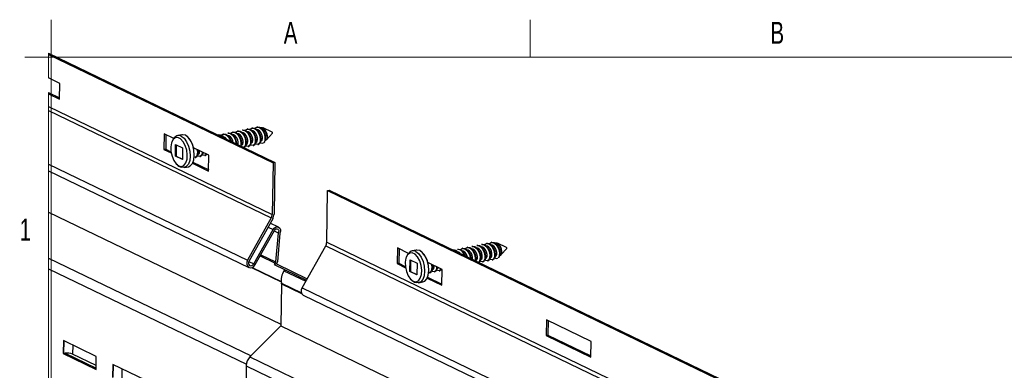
# Paper-space layout 'Sheet3' of a CAD drawing. Header units: inches. Extents: x 0.5 to 19.2, y -4 to 10.7.
# Tile 11 of 27: x 0.5 to 5.1, y 9 to 10.7. Entities that reach past the tile are written whole.
import ezdxf

# ---------------------------------------------------------------- set-up
doc = ezdxf.new("R2010")
doc.units = ezdxf.units.IN
doc.header["$MEASUREMENT"] = 0
doc.styles.add('SLDTEXTSTYLE0', font='TXT', dxfattribs={"width": 0.7})

psp = doc.layouts.new('Sheet3')

# ---------------------------------------------------------------- linework, layer by layer
at = {"color": 7, "linetype": 'Continuous', "lineweight": 18}
for p, q in [((0.6262516, 10.5170732), (0.6262516, 10.6939449)), ((2.8970849, 10.5170732), (2.8970849, 10.6939449)), ((0.5012516, 10.5170732), (0.6262516, 10.5170732)), ((0.6139185, 10.5350891), (0.6139185, 10.4178924)), ((14.2512516, 10.5170732), (0.6262516, 10.5170732)), ((0.6262516, 10.5170732), (0.6262516, 0.5170732)), ((0.6139185, 10.3484755), (0.6139185, 8.986197))]:
    psp.add_line(p, q, dxfattribs=at)
at = {"color": 7, "linetype": 'Continuous', "lineweight": 25}
for p, q in [((0.6139185, 10.5350891), (1.6864916, 10.0183597)), ((0.6139185, 10.5294099), (1.6782446, 10.0166537)), ((0.6673161, 10.3921673), (0.6139185, 10.4178924)), ((0.6662088, 10.3176049), (0.6673161, 10.3921673)), ((0.6139185, 10.3484755), (0.6662925, 10.3232436)), ((0.6139185, 10.3427967), (0.6662088, 10.3176049)), ((0.6139185, 10.2829659), (1.6746109, 9.7719602)), ((0.6139185, 10.2636084), (1.6698727, 9.7548857)), ((1.5813134, 10.1814939), (1.5784499, 10.1809014)), ((1.6042218, 10.1862327), (1.6013583, 10.1856402)), ((1.674134, 10.1611984), (1.6306592, 10.1812255)), ((1.1620361, 10.1538279), (1.1609288, 10.0792655)), ((1.2082893, 10.1315448), (1.1620361, 10.1538279)), ((1.1701994, 10.1498953), (1.1691758, 10.0809715)), ((1.2456549, 10.148932), (1.2264163, 10.1449524)), ((1.420955, 10.1483224), (1.4180914, 10.1477302)), ((1.4438633, 10.1530612), (1.4409998, 10.1524689)), ((1.4667717, 10.1577999), (1.4639081, 10.1572077)), ((1.48968, 10.1625387), (1.4868165, 10.1619464)), ((1.5125884, 10.1672774), (1.5097248, 10.1666852)), ((1.5354967, 10.1720162), (1.5326332, 10.1714239)), ((1.5584051, 10.1767549), (1.5555416, 10.1761627)), ((1.6473826, 10.1257765), (1.6750751, 10.1566489)), ((1.2153952, 10.0475695), (1.2162249, 10.1034391)), ((1.2162249, 10.1034391), (1.2495832, 10.0873682)), ((1.219082, 10.1020625), (1.2182817, 10.0481667)), ((1.2495832, 10.0873682), (1.2487535, 10.0314985)), ((1.374059, 10.0516825), (1.3008347, 10.0869596)), ((1.539597, 10.0891284), (1.5406532, 10.089347)), ((1.560698, 10.0934932), (1.5635616, 10.0940857)), ((1.5836064, 10.0982322), (1.5864699, 10.0988245)), ((1.6065147, 10.102971), (1.6093783, 10.1035632)), ((1.6350359, 10.1125896), (1.6376536, 10.1157986)), ((1.6353272, 10.1123367), (1.6387435, 10.1161456)), ((1.1691758, 10.0809715), (1.1609288, 10.0792655)), ((1.1609288, 10.0792655), (1.1952888, 10.062712)), ((1.1691758, 10.0809715), (1.1943136, 10.0688608)), ((1.2182817, 10.0481667), (1.2153952, 10.0475695)), ((1.2487535, 10.0314985), (1.2153952, 10.0475695)), ((1.2182817, 10.0481667), (1.2487828, 10.033472)), ((1.3087061, 10.041367), (1.3115697, 10.0419592)), ((1.3316145, 10.0461057), (1.334478, 10.046698)), ((1.3545228, 10.0508445), (1.3573864, 10.0514367)), ((1.3729517, 9.9771201), (1.374059, 10.0516825)), ((0.6139185, 10.0105495), (1.5577453, 9.5558455)), ((1.2576554, 9.993935), (1.276894, 9.9979146)), ((1.2962256, 10.0140841), (1.3729517, 9.9771201)), ((1.2984688, 10.0186826), (1.3730354, 9.9827588)), ((1.6782446, 10.0166537), (1.6746109, 9.7719602)), ((1.6864916, 10.0183597), (1.6782446, 10.0166537)), ((1.6864916, 10.0183597), (1.6828579, 9.7736662)), ((0.6139185, 9.9784395), (1.5638764, 9.520782)), ((1.932586, 9.6397942), (1.9362197, 9.8844877)), ((1.9362197, 9.8844877), (1.9444667, 9.8861937)), ((1.9362197, 9.8844877), (4.9045399, 8.4544517)), ((1.9444667, 9.8861937), (4.9127868, 8.4561577)), ((0.6139185, 9.7819973), (1.7157554, 9.2511696)), ((1.6698727, 9.7548857), (1.5577453, 9.5558455)), ((1.6765065, 9.7507779), (1.564379, 9.551738)), ((1.7041546, 9.7120364), (1.6652424, 9.7307828)), ((1.5865786, 9.537992), (1.678059, 9.7003809)), ((1.5932124, 9.5338845), (1.6846927, 9.6962734)), ((1.6834565, 9.694079), (1.7028501, 9.6847356)), ((1.7028501, 9.6847356), (1.6904887, 9.5470254)), ((1.7108455, 9.6832927), (1.6986919, 9.547898)), ((1.8157204, 9.4236798), (1.9278479, 9.6227198)), ((1.9278479, 9.6227198), (4.8961679, 8.1926836)), ((1.932586, 9.6397942), (4.9009061, 8.2097581)), ((2.6242352, 9.621129), (2.6213716, 9.6205365)), ((2.6471435, 9.6258678), (2.64428, 9.6252755)), ((2.6700519, 9.6306065), (2.6671884, 9.6300143)), ((2.6929603, 9.6353453), (2.6900967, 9.634753)), ((2.7158686, 9.640084), (2.7130051, 9.6394918)), ((2.7857808, 9.6150501), (2.742306, 9.6350769)), ((2.2681027, 9.6130803), (2.2669954, 9.5385179)), ((2.3213407, 9.5874322), (2.2681027, 9.6130803)), ((2.276266, 9.6091477), (2.2752424, 9.5402239)), ((2.3573017, 9.6027836), (2.3380631, 9.5988037)), ((2.5555101, 9.6069128), (2.5526466, 9.6063203)), ((2.5784185, 9.6116515), (2.5755549, 9.611059)), ((2.6013269, 9.6163903), (2.5984633, 9.6157978)), ((2.7590294, 9.5796281), (2.7867219, 9.6105005)), ((1.6949063, 9.5369331), (1.6839118, 9.5346586)), ((1.6839118, 9.5346586), (1.8367573, 9.4610228)), ((1.6949063, 9.5369331), (1.840112, 9.4669777)), ((2.2752424, 9.5402239), (2.2669954, 9.5385179)), ((2.2669954, 9.5385179), (2.3064283, 9.5195204)), ((2.2752424, 9.5402239), (2.3056092, 9.5255941)), ((2.327042, 9.5014208), (2.3278717, 9.5572905)), ((2.3278717, 9.5572905), (2.36123, 9.5412198)), ((2.3307288, 9.5559142), (2.3299285, 9.502018)), ((2.36123, 9.5412198), (2.3604003, 9.4853501)), ((2.4801256, 9.5109349), (2.4116844, 9.5439076)), ((2.6723448, 9.5473448), (2.6752084, 9.547937)), ((2.6952532, 9.5520836), (2.6981167, 9.5526758)), ((2.7181616, 9.5568223), (2.7210251, 9.5574148)), ((2.7466828, 9.5664409), (2.7493005, 9.5696502)), ((2.746974, 9.5661883), (2.7503904, 9.5699969)), ((1.7366726, 9.5060466), (1.729864, 9.504638)), ((1.729864, 9.504638), (1.8332648, 9.4548233)), ((2.3299285, 9.502018), (2.327042, 9.5014208)), ((2.3604003, 9.4853501), (2.327042, 9.5014208)), ((2.3299285, 9.502018), (2.3604296, 9.4873236)), ((2.4203529, 9.4952183), (2.4232165, 9.4958106)), ((2.4432613, 9.4999571), (2.4461248, 9.5005496)), ((2.4661697, 9.5046958), (2.4690332, 9.5052883)), ((2.4790183, 9.4363725), (2.4801256, 9.5109349)), ((1.7186109, 9.4434608), (1.7156391, 9.2433435)), ((2.3693021, 9.4477863), (2.3885408, 9.4517662)), ((2.4089983, 9.4701058), (2.4790183, 9.4363725)), ((2.4110412, 9.4748005), (2.4791021, 9.4420112)), ((1.8157204, 9.4236798), (4.7840405, 7.9936437)), ((1.8218515, 9.3886161), (4.7901717, 7.9585799)), ((2.9748457, 9.2725956), (2.9737383, 9.1980331)), ((3.1868685, 9.1704502), (2.9748457, 9.2725956)), ((2.9830089, 9.2686629), (2.9819853, 9.1997391)), ((1.7156391, 9.2433435), (1.5689275, 9.0967891)), ((1.7156391, 9.2433435), (5.108005, 7.6090164)), ((2.9819853, 9.1997391), (2.9737383, 9.1980331)), ((2.9819853, 9.1997391), (3.1858449, 9.1015264)), ((0.6843173, 9.1740836), (0.6834038, 9.1125694)), ((0.8399566, 9.0991017), (0.6843173, 9.1740836)), ((2.9737383, 9.1980331), (3.1857612, 9.0958877)), ((3.1857612, 9.0958877), (3.1868685, 9.1704502)), ((0.6834038, 9.1125694), (0.6865208, 9.1132141)), ((0.6834038, 9.1125694), (0.8390431, 9.0375878)), ((0.6920255, 9.114095), (0.8391268, 9.0432265)), ((0.839322, 9.0563689), (0.7275669, 9.1102087)), ((0.8390431, 9.0375878), (0.8399566, 9.0991017)), ((0.9180433, 9.0614822), (0.9171298, 8.9999683)), ((1.0736826, 8.9865006), (0.9180433, 9.0614822)), ((1.5689275, 9.0967891), (4.9612934, 7.4624622)), ((1.5509968, 9.0549016), (1.5201318, 6.9764725)), ((1.5509968, 9.0549016), (4.9433627, 7.4205748))]:
    psp.add_line(p, q, dxfattribs=at)
at = {"color": 8, "linetype": 'Continuous', "lineweight": 25}
for p, q in [((1.6545076, 9.7117272), (1.678059, 9.7003809)), ((1.6165979, 9.5753968), (1.6881438, 9.5409285)), ((1.6197999, 9.5810807), (1.6904887, 9.5470254)), ((0.6139185, 9.5647622), (1.5742509, 9.1021066)), ((1.5631861, 9.5492617), (1.5865786, 9.537992)), ((0.6139185, 9.5142364), (1.5516306, 9.0624786)), ((1.5763898, 9.5198604), (1.7173832, 9.4519346)), ((1.578915, 9.5207187), (1.7171687, 9.4541125)), ((1.7184057, 9.4456344), (1.8124293, 9.4003372)), ((1.7186109, 9.4434608), (1.8133318, 9.3978275)), ((0.6865208, 9.1132141), (0.6874027, 9.172597)), ((0.7282015, 9.1529416), (0.7275669, 9.1102087)), ((0.9202468, 9.000613), (0.9211286, 9.0599959)), ((0.9619275, 9.0403404), (0.9612929, 8.9976072))]:
    psp.add_line(p, q, dxfattribs=at)
at = {"color": 7, "linetype": 'Continuous', "lineweight": 25, "flags": 128}
for points in [[(1.5691841, 10.1754317), (1.5694901, 10.1759095), (1.5783116, 10.1808721), (1.5887867, 10.1798771), (1.5991723, 10.1728536), (1.6077493, 10.1613519), (1.6141986, 10.1463718), (1.6171184, 10.1310693), (1.61656, 10.1174424), (1.6127583, 10.1074008), (1.6066129, 10.1029918), (1.5990878, 10.1045972), (1.5948637, 10.1089338)], [(1.5813177, 10.1814511), (1.5916502, 10.1804693), (1.6020359, 10.1734458), (1.6106129, 10.1619441), (1.6170621, 10.1469643), (1.619982, 10.1316616), (1.6194235, 10.1180346), (1.6156219, 10.1079934), (1.6094765, 10.103584), (1.609374, 10.103606)], [(1.5920925, 10.1801704), (1.5923984, 10.1806483), (1.6012199, 10.1856111), (1.6116951, 10.1846158), (1.6220807, 10.1775924), (1.6306577, 10.1660906), (1.6371069, 10.1511108), (1.6400268, 10.1358081), (1.6394683, 10.1221812), (1.6376536, 10.1157986)], [(1.6042261, 10.1861899), (1.6145586, 10.1852084), (1.6249442, 10.1781849), (1.6335212, 10.1666828), (1.6399705, 10.1517031), (1.6420667, 10.1430088)], [(1.6495085, 10.1288597), (1.6513542, 10.1354385), (1.6515634, 10.1440011), (1.6499372, 10.1535217), (1.646328, 10.1634486), (1.6411716, 10.1721209), (1.6349428, 10.1785683), (1.6277034, 10.1823238), (1.620636, 10.1824522), (1.6195384, 10.1818407)], [(1.2188245, 10.0114459), (1.2315132, 10.0017463), (1.2443076, 9.9991691), (1.2558213, 10.0039929), (1.2648067, 10.0156953), (1.2702899, 10.0330086), (1.2716768, 10.0540556), (1.2688171, 10.0765566), (1.2620208, 10.0980727), (1.2520242, 10.116272), (1.2399107, 10.1291832), (1.226993, 10.1354065), (1.2146709, 10.1342678), (1.2042796, 10.1258903), (1.1969453, 10.1111819), (1.1934627, 10.0917367), (1.1942093, 10.0696616), (1.1991041, 10.0473489), (1.2076166, 10.0272165), (1.2188245, 10.0114459)], [(1.2431201, 10.1424599), (1.2565389, 10.1323958), (1.2685381, 10.1161697), (1.277943, 10.0953696), (1.2838331, 10.0720317), (1.2856318, 10.0484406), (1.283163, 10.0269052), (1.2766684, 10.009534), (1.2667837, 9.9980269), (1.2544765, 9.9935108), (1.2450133, 9.9947897)], [(1.276894, 9.9979146), (1.2860223, 10.0020065), (1.295907, 10.0135136), (1.3024017, 10.0308849), (1.3048705, 10.0524203), (1.3030718, 10.0760113), (1.2971817, 10.0993492), (1.2877768, 10.1201493), (1.2757776, 10.1363757), (1.2623588, 10.1464395), (1.2488338, 10.1493561), (1.2456549, 10.148932)], [(1.431734, 10.1469989), (1.4320399, 10.1474768), (1.4408614, 10.1524396), (1.4513366, 10.1514446), (1.4617222, 10.1444211), (1.4702992, 10.1329191), (1.4759513, 10.1197908)], [(1.4438676, 10.1530183), (1.4542001, 10.1520369), (1.4645857, 10.1450134), (1.4731627, 10.1335116), (1.479612, 10.1185315), (1.479718, 10.1179763)], [(1.4639124, 10.1571649), (1.4742449, 10.1561834), (1.4846306, 10.1491599), (1.4932075, 10.1376578), (1.4996568, 10.1226781), (1.5025766, 10.1073753), (1.5025601, 10.1069717)], [(1.4891649, 10.113425), (1.4876033, 10.1202012), (1.4825984, 10.130705), (1.4761401, 10.1387596), (1.4683625, 10.1436379), (1.4654406, 10.143867)], [(1.4667759, 10.1577571), (1.4771085, 10.1567756), (1.4874941, 10.1497521), (1.4960711, 10.1382504), (1.5025203, 10.1232703), (1.5054402, 10.1079679), (1.5053444, 10.1056303)], [(1.4775507, 10.1564767), (1.4778566, 10.1569545), (1.4866781, 10.1619171), (1.4971533, 10.1609221), (1.5075389, 10.1538986), (1.5161159, 10.1423966), (1.5225651, 10.1274168), (1.525485, 10.1121141), (1.5249265, 10.0984871), (1.524238, 10.0966688)], [(1.5123871, 10.1022374), (1.5131994, 10.1067089), (1.5129865, 10.1142008), (1.5105116, 10.1249399), (1.5055068, 10.1354438), (1.4990485, 10.1434983), (1.4912708, 10.1483767), (1.4883489, 10.1486058)], [(1.4896843, 10.1624958), (1.5000168, 10.1615144), (1.5104025, 10.1544909), (1.5189794, 10.1429891), (1.5254287, 10.1280093), (1.5283485, 10.1127066), (1.5277901, 10.0990797), (1.5261386, 10.0947176)], [(1.500459, 10.1612155), (1.500765, 10.1616933), (1.5095865, 10.1666558), (1.5200616, 10.1656609), (1.5304473, 10.1586374), (1.5390243, 10.1471353), (1.5454735, 10.1321555), (1.5483933, 10.1168528), (1.5478349, 10.1032259), (1.5440332, 10.0931846), (1.5378879, 10.0887756), (1.5377854, 10.0887973)], [(1.5296421, 10.0993542), (1.5297087, 10.0993375), (1.5336638, 10.1023752), (1.5349667, 10.105166), (1.5361078, 10.1114476), (1.5358949, 10.1189396), (1.53342, 10.1296787), (1.5284151, 10.1401825), (1.5219568, 10.1482371), (1.5141792, 10.1531154), (1.5112573, 10.1533445)], [(1.5125926, 10.1672346), (1.5229252, 10.1662531), (1.5333108, 10.1592296), (1.5418878, 10.1477278), (1.5483371, 10.1327481), (1.5512569, 10.1174453), (1.5506984, 10.1038184), (1.5468968, 10.0937768), (1.5407514, 10.0893678), (1.540649, 10.0893898)], [(1.5326374, 10.1713811), (1.54297, 10.1703996), (1.5533556, 10.1633761), (1.5619326, 10.1518744), (1.5683819, 10.1368943), (1.5713017, 10.1215916), (1.5707432, 10.1079646), (1.5669416, 10.0979234), (1.5607962, 10.0935143), (1.5532711, 10.0951197), (1.549047, 10.0994563)], [(1.5525505, 10.104093), (1.5526171, 10.1040762), (1.5565722, 10.107114), (1.557875, 10.1099047), (1.5590161, 10.1161867), (1.5588033, 10.1236783), (1.5563283, 10.1344174), (1.5513235, 10.1449213), (1.5448652, 10.1529758), (1.5370875, 10.1578545), (1.5341656, 10.1580833)], [(1.535501, 10.1719736), (1.5458335, 10.1709918), (1.5562192, 10.1639684), (1.5647962, 10.1524666), (1.5712454, 10.1374868), (1.5741652, 10.1221841), (1.5736068, 10.1085572), (1.5698052, 10.0985159), (1.5636598, 10.0941065), (1.5635573, 10.0941285)], [(1.5462757, 10.1706929), (1.5465817, 10.1711708), (1.5554032, 10.1761333), (1.5658783, 10.1751384), (1.576264, 10.1681149), (1.584841, 10.1566131), (1.5912902, 10.141633), (1.5942101, 10.1263306), (1.5936516, 10.1127034), (1.58985, 10.1026621), (1.5837046, 10.0982531), (1.5761794, 10.0998585), (1.5719553, 10.104195)], [(1.5754589, 10.1088317), (1.5755254, 10.108815), (1.5794805, 10.1118527), (1.5807834, 10.1146435), (1.5819245, 10.1209254), (1.5817116, 10.1284171), (1.5792367, 10.1391562), (1.5742318, 10.14966), (1.5677735, 10.1577146), (1.5599959, 10.1625932), (1.557074, 10.162822)], [(1.5584093, 10.1767124), (1.5687419, 10.1757306), (1.5791275, 10.1687071), (1.5877045, 10.1572053), (1.5941538, 10.1422256), (1.5970736, 10.1269228), (1.5965151, 10.1132959), (1.5927135, 10.1032546), (1.5865681, 10.0988453), (1.5864657, 10.0988673)], [(1.5983672, 10.1135705), (1.5984338, 10.1135537), (1.6023889, 10.1165915), (1.6036918, 10.1193822), (1.6048329, 10.1256642), (1.60462, 10.1331561), (1.602145, 10.1438952), (1.5971402, 10.1543988), (1.5906819, 10.1624533), (1.5829043, 10.167332), (1.5799823, 10.1675608)], [(1.6212756, 10.1183092), (1.6213422, 10.1182925), (1.6252973, 10.1213302), (1.6266001, 10.1241209), (1.6277412, 10.1304029), (1.6275283, 10.1378948), (1.6250534, 10.1486339), (1.6200485, 10.1591378), (1.6135903, 10.167192), (1.6058126, 10.1720707), (1.6028907, 10.1722998)], [(1.6495085, 10.1288597), (1.6506496, 10.1351416), (1.6504367, 10.1426336), (1.6479618, 10.1533727), (1.6429569, 10.1638765), (1.6364986, 10.1719308), (1.628721, 10.1768095), (1.6209868, 10.1774155)], [(1.617947, 10.1141345), (1.6208344, 10.1111003), (1.6273288, 10.1085932), (1.6333068, 10.1104697)], [(1.6421378, 10.1225939), (1.6461269, 10.1245636), (1.6495085, 10.1288597)], [(1.3175041, 10.0789288), (1.3193098, 10.0694654), (1.3187513, 10.0558381), (1.3149497, 10.0457969), (1.3088043, 10.0413878), (1.3024517, 10.042743)], [(1.320782, 10.0773495), (1.3221733, 10.0700576), (1.3216148, 10.0564307), (1.3178132, 10.0463894), (1.3116678, 10.0419801), (1.3115654, 10.0420021)], [(1.3419295, 10.0671616), (1.3416597, 10.0605772), (1.337858, 10.0505356), (1.3317127, 10.0461266), (1.3241875, 10.047732), (1.3199634, 10.0520686)], [(1.3234669, 10.0567052), (1.3235335, 10.0566885), (1.3274886, 10.0597262), (1.3287915, 10.062517), (1.3299325, 10.0687989), (1.3298132, 10.0729985)], [(1.3447138, 10.0658202), (1.3445232, 10.0611694), (1.3407216, 10.0511281), (1.3345762, 10.0467188), (1.3344737, 10.0467408)], [(1.3616668, 10.0576527), (1.3607664, 10.0552744), (1.354621, 10.0508653), (1.3470959, 10.0524707), (1.3428717, 10.0568073)], [(1.3463753, 10.061444), (1.3464419, 10.0614272), (1.3492905, 10.0636152)], [(1.3638989, 10.0565773), (1.3636299, 10.0558669), (1.3574846, 10.0514578), (1.3573821, 10.0514795)], [(1.678059, 9.7003809), (1.6834789, 9.7073319), (1.690363, 9.7119187), (1.6977379, 9.7134933), (1.7045607, 9.7118328), (1.7098667, 9.7071718), (1.7129058, 9.7001694), (1.7132482, 9.6918163), (1.7108455, 9.6832927)], [(1.6846927, 9.6962734), (1.6879955, 9.700451), (1.6921973, 9.7031139), (1.696651, 9.7038516), (1.700671, 9.702551), (1.7036381, 9.6994117), (1.7050954, 9.6949179), (1.7048185, 9.6897612), (1.7028501, 9.6847356)], [(2.6213759, 9.620494), (2.6317084, 9.6195122), (2.6420941, 9.6124887), (2.650671, 9.6009869), (2.6571203, 9.5860072), (2.6600402, 9.5707044), (2.6594817, 9.5570775), (2.6556801, 9.5470362), (2.6527774, 9.5449536)], [(2.6242395, 9.6210862), (2.634572, 9.6201047), (2.6449576, 9.6130812), (2.6535346, 9.6015792), (2.6599838, 9.5865994), (2.6629037, 9.5712967), (2.6623452, 9.5576697), (2.6585436, 9.5476285), (2.6523982, 9.5432194), (2.6522958, 9.5432411)], [(2.6442842, 9.6252327), (2.6546168, 9.6242509), (2.6650024, 9.6172274), (2.6735795, 9.6057257), (2.6800287, 9.5907459), (2.6829485, 9.5754432), (2.6823901, 9.5618162), (2.6785884, 9.551775), (2.672443, 9.5473656), (2.6649179, 9.548971), (2.6606938, 9.5533076)], [(2.6471478, 9.6258249), (2.6574803, 9.6248435), (2.667866, 9.61782), (2.6764429, 9.6063179), (2.6828922, 9.5913381), (2.685812, 9.5760354), (2.6852536, 9.5624085), (2.681452, 9.5523672), (2.6753066, 9.5479582), (2.6752041, 9.5479799)], [(2.6671926, 9.6299715), (2.6775252, 9.6289897), (2.6879108, 9.6219665), (2.6964878, 9.6104644), (2.702937, 9.5954847), (2.7058569, 9.5801819), (2.7052984, 9.566555), (2.7014968, 9.5565137), (2.6953514, 9.5521044), (2.6878263, 9.5537098), (2.6836021, 9.5580464)], [(2.6700561, 9.6305637), (2.6803887, 9.6295822), (2.6907743, 9.6225587), (2.6993514, 9.6110567), (2.7058006, 9.5960769), (2.7087204, 9.5807742), (2.708162, 9.5671472), (2.7043603, 9.557106), (2.6982149, 9.5526969), (2.6981125, 9.5527186)], [(2.6808309, 9.629283), (2.6811369, 9.6297608), (2.6899583, 9.6347237), (2.7004335, 9.6337287), (2.7108192, 9.6267052), (2.7193961, 9.6152032), (2.7258454, 9.6002234), (2.7287652, 9.5849207), (2.7282067, 9.5712937), (2.7244052, 9.5612525), (2.7182598, 9.5568434), (2.7107346, 9.5584485), (2.7065105, 9.5627851)], [(2.710014, 9.5674218), (2.7100806, 9.5674054), (2.7140357, 9.5704428), (2.7153386, 9.5732335), (2.7164797, 9.5795155), (2.7162668, 9.5870074), (2.7137918, 9.5977465), (2.708787, 9.6082504), (2.7023287, 9.6163049), (2.6945511, 9.6211833), (2.6916291, 9.6214124)], [(2.6929645, 9.6353024), (2.7032971, 9.634321), (2.7136827, 9.6272975), (2.7222597, 9.6157957), (2.7287089, 9.6008156), (2.7316288, 9.5855129), (2.7310703, 9.571886), (2.7272687, 9.5618447), (2.7211233, 9.5574357), (2.7210209, 9.5574574)], [(2.7037393, 9.6340218), (2.7040452, 9.6344999), (2.7128667, 9.6394624), (2.7233419, 9.6384675), (2.7337275, 9.631444), (2.7423045, 9.6199419), (2.7487538, 9.6049621), (2.7516736, 9.5896594), (2.7511151, 9.5760325), (2.7493005, 9.5696502)], [(2.7329224, 9.5721608), (2.732989, 9.5721441), (2.7369441, 9.5751815), (2.738247, 9.5779726), (2.739388, 9.5842542), (2.7391751, 9.5917462), (2.7367002, 9.6024853), (2.7316954, 9.6129891), (2.7252371, 9.6210437), (2.7174594, 9.625922), (2.7145375, 9.6261511)], [(2.7158729, 9.6400412), (2.7262054, 9.6390597), (2.7365911, 9.6320362), (2.745168, 9.6205344), (2.7516173, 9.6055544), (2.7537135, 9.5968604)], [(2.7611553, 9.5827113), (2.763001, 9.5892901), (2.7632102, 9.5978527), (2.761584, 9.6073733), (2.7579749, 9.6172999), (2.7528184, 9.6259725), (2.7465896, 9.6324196), (2.7393503, 9.6361751), (2.7322828, 9.6363039), (2.7311852, 9.635692)], [(2.7611553, 9.5827113), (2.7622964, 9.588993), (2.7620835, 9.5964849), (2.7596086, 9.607224), (2.7546037, 9.6177279), (2.7481455, 9.6257824), (2.7403678, 9.6306608), (2.7326336, 9.6312671)], [(2.3304713, 9.4652975), (2.34316, 9.455598), (2.3559545, 9.4530205), (2.3674682, 9.4578443), (2.3764535, 9.469547), (2.3819367, 9.4868599), (2.3833236, 9.5079072), (2.3804639, 9.5304079), (2.3736676, 9.551924), (2.363671, 9.5701236), (2.3515575, 9.5830346), (2.3386398, 9.5892578), (2.3263177, 9.5881191), (2.3159264, 9.5797416), (2.3085921, 9.5650335), (2.3051096, 9.5455881), (2.3058561, 9.5235129), (2.3107509, 9.5012002), (2.3192635, 9.4810678), (2.3304713, 9.4652975)], [(2.3547669, 9.5963113), (2.3681857, 9.5862474), (2.3801849, 9.5700213), (2.3895899, 9.5492212), (2.3954799, 9.5258833), (2.3972786, 9.502292), (2.3948098, 9.4807569), (2.3883152, 9.4633853), (2.3784305, 9.4518785), (2.3661233, 9.4473621), (2.3566601, 9.448641)], [(2.3885408, 9.4517662), (2.3976691, 9.4558581), (2.4075538, 9.4673652), (2.4140485, 9.4847365), (2.4165173, 9.5062716), (2.4147186, 9.5298629), (2.4088285, 9.5532008), (2.3994236, 9.5740009), (2.3874244, 9.590227), (2.3740055, 9.6002909), (2.3604806, 9.6032077), (2.3573017, 9.6027836)], [(2.5297425, 9.6015387), (2.540075, 9.6005572), (2.5467967, 9.5960115)], [(2.5656257, 9.5869402), (2.5648786, 9.5878722), (2.5571009, 9.5927508), (2.554179, 9.5929796)], [(2.5555144, 9.60687), (2.5658469, 9.6058882), (2.5762326, 9.598865), (2.5848095, 9.5873629), (2.5900594, 9.5751689)], [(2.5662891, 9.6055893), (2.5665951, 9.6060671), (2.5754166, 9.61103), (2.5858918, 9.6100347), (2.5962773, 9.6030112), (2.6048544, 9.5915094), (2.6113036, 9.5765297), (2.61374, 9.5637604)], [(2.6001085, 9.5703278), (2.5992501, 9.5740528), (2.5942452, 9.5845566), (2.5877869, 9.5926109), (2.5800093, 9.5974896), (2.5770874, 9.5977187)], [(2.5784227, 9.6116087), (2.5887553, 9.6106272), (2.5991409, 9.6036037), (2.6077179, 9.5921017), (2.6141672, 9.5771219), (2.6170179, 9.5621814)], [(2.5891974, 9.610328), (2.5895035, 9.6108059), (2.5983249, 9.6157687), (2.6088001, 9.6147734), (2.6191857, 9.60775), (2.6277627, 9.5962482), (2.6342119, 9.5812684), (2.6371318, 9.5659657), (2.6365903, 9.5527521)], [(2.624487, 9.5585829), (2.6248462, 9.5605605), (2.6246334, 9.5680524), (2.6221584, 9.5787915), (2.6171536, 9.5892954), (2.6106953, 9.5973496), (2.6029177, 9.6022283), (2.5999957, 9.6024574)], [(2.6013311, 9.6163475), (2.6116637, 9.615366), (2.6220492, 9.6083425), (2.6306263, 9.5968404), (2.6370755, 9.5818607), (2.6399954, 9.5665579), (2.6394369, 9.552931), (2.6389405, 9.5516198)], [(2.641289, 9.5532055), (2.6413555, 9.5531888), (2.6453107, 9.5562265), (2.6466135, 9.5590173), (2.6477546, 9.5652992), (2.6475417, 9.5727912), (2.6450668, 9.5835303), (2.640062, 9.5940341), (2.6336036, 9.6020884), (2.625826, 9.6069671), (2.6229041, 9.6071961)], [(2.6641973, 9.5579443), (2.6642639, 9.5579276), (2.668219, 9.5609653), (2.6695219, 9.563756), (2.6706629, 9.570038), (2.6704501, 9.5775299), (2.6679752, 9.588269), (2.6629703, 9.5987729), (2.656512, 9.6068271), (2.6487343, 9.6117058), (2.6458125, 9.6119349)], [(2.6871056, 9.562683), (2.6871722, 9.5626666), (2.6911273, 9.565704), (2.6924302, 9.5684948), (2.6935713, 9.5747767), (2.6933585, 9.5822687), (2.6908835, 9.5930078), (2.6858786, 9.6035116), (2.6794204, 9.6115662), (2.6716427, 9.6164445), (2.6687208, 9.6166736)], [(2.7537846, 9.5764452), (2.7577737, 9.5784149), (2.7611553, 9.5827113)], [(1.5577453, 9.5558455), (1.5540808, 9.5461087), (1.5536739, 9.5361821), (1.5565867, 9.5275779), (1.5623756, 9.5216051), (1.5701593, 9.5191737), (1.5787529, 9.5206535), (1.5868481, 9.5258191), (1.5932124, 9.5338845)], [(1.564379, 9.551738), (1.5620853, 9.5456435), (1.5618307, 9.5394302), (1.5636538, 9.5340446), (1.5672772, 9.5303062), (1.5721492, 9.5287844), (1.5775282, 9.5297104), (1.5825951, 9.5329438), (1.5865786, 9.537992)], [(2.4285809, 9.5357674), (2.4309566, 9.5233167), (2.4303982, 9.5096898), (2.4265965, 9.4996485), (2.4204511, 9.4952391), (2.4140985, 9.4965946)], [(2.4318588, 9.5341881), (2.4338201, 9.5239089), (2.4332616, 9.510282), (2.42946, 9.5002407), (2.4233147, 9.4958317), (2.4232122, 9.4958534)], [(2.4351137, 9.5105565), (2.4351803, 9.5105401), (2.4391354, 9.5135775), (2.4404383, 9.5163686), (2.4415794, 9.5226502), (2.4413819, 9.5296004)], [(2.7295937, 9.5679861), (2.7324812, 9.5649516), (2.7389756, 9.5624448), (2.7449536, 9.564321)], [(2.4536853, 9.5236728), (2.4533065, 9.5144285), (2.4495049, 9.5043872), (2.4433594, 9.4999782), (2.4358343, 9.5015833), (2.4316102, 9.5059202)], [(2.4564696, 9.5223314), (2.45617, 9.5150207), (2.4523684, 9.5049795), (2.446223, 9.5005704), (2.4461206, 9.5005921)], [(2.4741821, 9.5137981), (2.4724132, 9.509126), (2.4662679, 9.5047169), (2.4587427, 9.506322), (2.4545185, 9.5106589)], [(2.4580221, 9.5152956), (2.4580886, 9.5152789), (2.4620438, 9.5183163), (2.4625506, 9.5194019)], [(2.4764143, 9.5127228), (2.4752768, 9.5097182), (2.4691313, 9.5053092), (2.4690289, 9.5053312)]]:
    psp.add_lwpolyline(points, dxfattribs=at)
at = {"color": 7, "linetype": 'Continuous', "lineweight": 25}
for centre, radius, start, end in [((1.2413785, 10.1025781), 0.0444256, 125.3619392, 164.844183), ((1.2314725, 10.1210695), 0.024356, 61.4306315, 131.409584), ((1.2114241, 10.0714405), 0.0911799, 4.6902576, 55.731261), ((1.4209385, 10.1241456), 0.0237128, 31.572534, 96.8856089), ((1.4230743, 10.1223254), 0.0260403, 26.6929535, 94.6588931), ((1.4409836, 10.1209363), 0.0182578, 25.0577239, 85.1343344), ((1.5931836, 10.1369738), 0.0492542, 334.5376695, 7.0378986), ((1.6077583, 10.1336787), 0.0355544, 330.5064135, 15.2134342), ((1.6722256, 10.1584316), 0.0033611, 327.9686152, 55.4055518), ((1.2521912, 10.0347656), 0.0399292, 220.0347274, 259.2252262), ((1.6384043, 9.7728128), 0.0362166, 330.3305049, 358.65095), ((1.6343201, 9.7748098), 0.0485513, 330.3315583, 358.650221), ((1.896377, 9.6406475), 0.036219, 330.3314473, 358.6499933), ((2.3530254, 9.5564291), 0.0444259, 125.3619103, 164.8435712), ((2.3431194, 9.5749186), 0.0243579, 61.4332263, 131.4057933), ((2.3230709, 9.5252919), 0.0911799, 4.6904368, 55.731251), ((2.5357062, 9.5793651), 0.0229762, 33.8419364, 97.7544349), ((2.5508092, 9.5703825), 0.0359421, 10.7144992, 87.0629159), ((2.7048314, 9.5908254), 0.0492532, 334.5372594, 7.0381582), ((2.7194034, 9.5875304), 0.0355561, 330.5072733, 15.2126326), ((2.7838726, 9.6122832), 0.003361, 327.9663196, 55.4073493), ((1.7586335, 9.4887865), 0.0876788, 143.5092202, 148.4539789), ((1.6783525, 9.5481936), 0.0121923, 323.4248419, 354.5016947), ((1.674102, 9.5502517), 0.0247023, 327.3732108, 354.5325497), ((1.7993892, 9.4605221), 0.0823405, 147.6035528, 190.416715), ((1.7088373, 9.4436347), 0.0097751, 358.9807272, 11.8042736), ((2.3638401, 9.4886213), 0.0399336, 220.0376455, 259.2234703), ((1.8354449, 9.4090609), 0.0245514, 143.4556642, 236.3807466), ((0.6995024, 9.0497314), 0.0647964, 96.6261481, 101.5570255), ((0.7021671, 9.0423814), 0.0724271, 69.4701394, 98.049281), ((1.6126421, 9.0532947), 0.0616663, 135.1446194, 178.5068084)]:
    psp.add_arc(centre, radius, start, end, dxfattribs=at)

# ---------------------------------------------------------------- texts
at = {"color": 7, "linetype": 'Continuous', "lineweight": 0, "char_height": 0.1041667, "attachment_point": 2, "style": 'SLDTEXTSTYLE0'}
for s, insert in [('A', (1.7614258, 10.6839024)), ('B', (4.0695891, 10.6839024)), ('1', (0.5037246, 9.7518248))]:
    psp.add_mtext(s, dxfattribs=dict(at, insert=insert))

doc.saveas('drawing.dxf')
